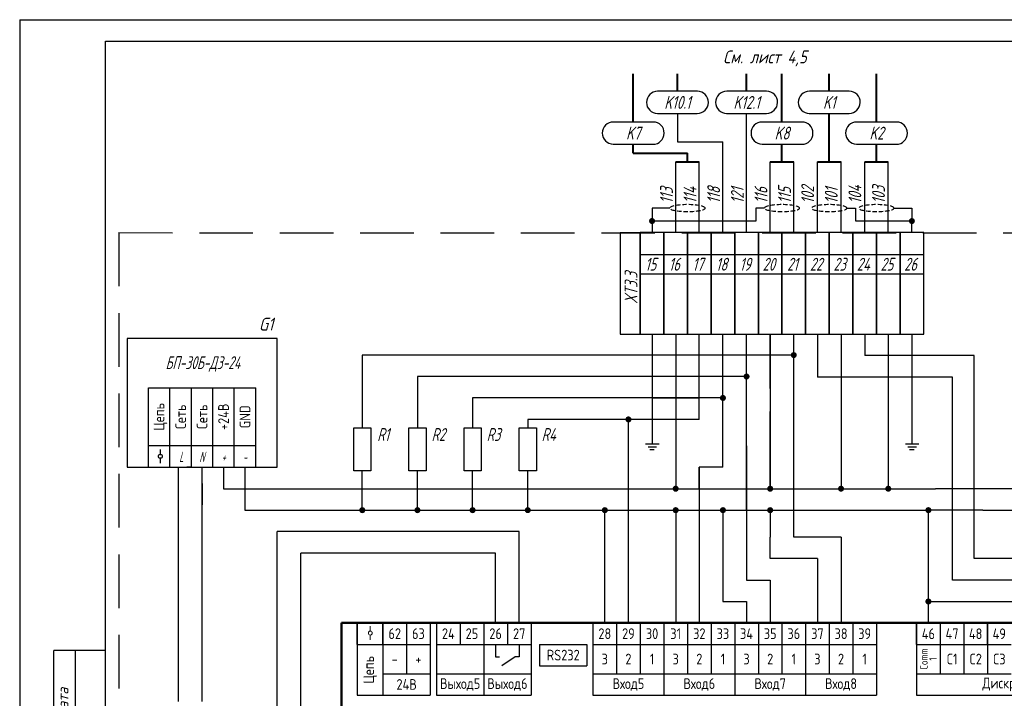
# Model space of a CAD drawing. Header units: millimetres. Extents: x 643 to 1239, y 174 to 2865.
# Tile 5 of 12: x 643 to 873, y 635 to 793. Entities that reach past the tile are written whole.
import ezdxf
from ezdxf.enums import TextEntityAlignment as Align

# ---------------------------------------------------------------- set-up
doc = ezdxf.new("R2010")
doc.units = ezdxf.units.MM
doc.linetypes.add('CONTI', pattern=[0])
doc.linetypes.add('DASHED2', pattern=[0.375, 0.25, -0.125])
for name, color, linetype in [('Размеры', 3, 'Continuous'), ('Съемка', 162, 'Continuous'), ('Текст', 7, 'Continuous'), ('Форматка', 4, 'Continuous')]:
    doc.layers.add(name, color=color, linetype=linetype)
doc.layers.add('Слой1', color=10, linetype='Continuous', lineweight=200, plot=False)
doc.layers.add('Трубопровод', color=7, linetype='Continuous', lineweight=30)
doc.styles.add('1', font='simplex.shx', dxfattribs={"width": 0.8, "oblique": 15})
doc.styles.add('35', font='romans.shx', dxfattribs={"width": 0.7, "oblique": 15, "height": 3.5})
doc.styles.add('GOST', font='GOST.shx', dxfattribs={"oblique": 15})
doc.styles.add('Romans8', font='romans8.shx', dxfattribs={"width": 0.8, "height": 3})
doc.styles.add('style3', font='simplex.shx', dxfattribs={"height": 3})
doc.styles.add('style4', font='romans.shx', dxfattribs={"width": 0.7, "height": 3})

msp = doc.modelspace()

# ---------------------------------------------------------------- hatches: boundary and pattern name
at = {"layer": 'Съемка', "linetype": 'CONTI', "ltscale": 0.3}
for points in [[(791.3, 746.46, 1), (789.88, 746.46, 1)], [(850.49, 746.46, -1), (851.9, 746.46, -1)], [(824.35, 715.22, 1), (822.94, 715.22, 1)], [(813.34, 710.22, 1), (811.92, 710.22, 1)], [(807.83, 705.22, 1), (806.41, 705.22, 1)], [(785.79, 700.22, 1), (784.37, 700.22, 1)], [(796.81, 684.07, 1), (795.39, 684.07, 1)], [(818.85, 684.07, 1), (817.43, 684.07, 1)], [(835.37, 684.07, 1), (833.96, 684.07, 1)], [(846.39, 684.07, 1), (844.98, 684.07, 1)], [(723.72, 679.07, 1), (722.3, 679.07, 1)], [(736.58, 679.07, 1), (735.17, 679.07, 1)], [(749.45, 679.07, 1), (748.03, 679.07, 1)], [(762.31, 679.07, 1), (760.9, 679.07, 1)], [(780.28, 679.07, 1), (778.86, 679.07, 1)], [(796.81, 679.07, 1), (795.39, 679.07, 1)], [(807.83, 679.07, 1), (806.41, 679.07, 1)], [(818.85, 679.07, 1), (817.43, 679.07, 1)], [(855.75, 679.07, 1), (854.33, 679.07, 1)], [(855.75, 657.78, 1), (854.33, 657.78, 1)]]:
    msp.add_hatch(color=7, dxfattribs=at).paths.add_polyline_path(points)

# ---------------------------------------------------------------- linework, layer by layer
at = {"lineweight": 40}
for p, q in [((796.52, 776.7), (796.52, 780.8)), ((786.19, 762.31), (798.85, 762.31)), ((796.1, 760.27), (801.61, 760.27)), ((818.14, 760.27), (823.65, 760.27)), ((829.16, 760.27), (834.67, 760.27)), ((840.18, 760.27), (845.69, 760.27))]:
    msp.add_line(p, q, dxfattribs=at)
for p, q in [((801.16, 776.7), (791.88, 776.7)), ((817.29, 776.7), (808.01, 776.7)), ((836.58, 776.7), (827.29, 776.7)), ((790.85, 769.54), (781.57, 769.54)), ((796.49, 771.53), (796.49, 764.94)), ((812.63, 743.75), (812.63, 771.53)), ((825.56, 769.54), (816.27, 769.54)), ((847.6, 769.54), (838.31, 769.54)), ((796.49, 764.94), (807.12, 764.94)), ((807.12, 743.75), (807.12, 764.94)), ((796.1, 743.75), (796.1, 760.27)), ((801.61, 743.75), (801.61, 760.27)), ((818.14, 743.75), (818.14, 760.27)), ((823.65, 743.75), (823.65, 760.27)), ((829.16, 743.75), (829.16, 760.27)), ((834.67, 743.75), (834.67, 760.27)), ((840.18, 743.75), (840.18, 760.27)), ((845.69, 743.75), (845.69, 760.27)), ((794.74, 749.46), (790.59, 749.46)), ((790.59, 749.46), (790.59, 743.75)), ((816.78, 749.46), (814.78, 749.46)), ((814.78, 749.46), (814.78, 746.46)), ((836.02, 749.48), (838.02, 749.48)), ((838.02, 749.48), (838.02, 746.48)), ((847.04, 749.48), (851.2, 749.48)), ((851.2, 749.46), (851.2, 746.46)), ((814.78, 746.46), (790.59, 746.46)), ((787.83, 738.63), (793.34, 738.63)), ((793.34, 738.63), (798.85, 738.63)), ((798.85, 738.63), (804.36, 738.63)), ((804.36, 738.63), (809.87, 738.63)), ((809.87, 738.63), (815.38, 738.63)), ((815.38, 738.63), (820.89, 738.63)), ((820.89, 738.63), (826.4, 738.63)), ((826.4, 738.63), (831.91, 738.63)), ((831.91, 738.63), (853.95, 738.63)), ((787.83, 734.16), (793.34, 734.16)), ((793.34, 734.16), (798.85, 734.16)), ((798.85, 734.16), (804.36, 734.16)), ((804.36, 734.16), (809.87, 734.16)), ((809.87, 734.16), (815.38, 734.16)), ((815.38, 734.16), (820.89, 734.16)), ((820.89, 734.16), (826.4, 734.16)), ((826.4, 734.16), (831.91, 734.16)), ((831.91, 734.16), (837.42, 734.16)), ((837.42, 734.16), (842.93, 734.16)), ((842.93, 734.16), (848.44, 734.16)), ((848.44, 734.16), (853.95, 734.16)), ((673.14, 719.07), (668.14, 719.07)), ((668.14, 719.07), (668.14, 689.07)), ((703.14, 719.07), (673.14, 719.07)), ((703.14, 689.07), (703.14, 719.07)), ((790.59, 720.08), (790.59, 694.53)), ((796.1, 720.08), (796.1, 707.46)), ((801.61, 710.22), (801.61, 720.08)), ((807.12, 707.46), (807.12, 720.08)), ((812.63, 707.46), (812.63, 720.08)), ((818.14, 707.46), (818.14, 720.08)), ((818.14, 720.08), (818.14, 707.46)), ((823.65, 707.46), (823.65, 720.08)), ((829.16, 720.08), (829.16, 710.08)), ((834.67, 720.08), (834.67, 684.07)), ((840.18, 720.08), (840.18, 715.08)), ((845.69, 720.08), (845.69, 684.07)), ((851.2, 720.08), (851.2, 694.53)), ((761.61, 715.22), (723.01, 715.22)), ((723.01, 715.22), (723.01, 698.22)), ((823.65, 715.22), (761.61, 715.22)), ((865.68, 715.08), (840.18, 715.08)), ((865.68, 667.78), (865.68, 715.08)), ((761.61, 710.22), (735.87, 710.22)), ((735.87, 710.22), (735.87, 698.22)), ((812.63, 710.22), (761.61, 710.22)), ((801.61, 700.22), (801.61, 710.22)), ((860.68, 710.08), (829.16, 710.08)), ((860.68, 662.78), (860.68, 710.08)), ((673.14, 689.07), (673.14, 707.57)), ((673.14, 707.57), (698.14, 707.57)), ((796.1, 707.46), (796.1, 684.07)), ((807.12, 689.07), (807.12, 707.46)), ((812.63, 694.07), (812.63, 707.46)), ((818.14, 707.46), (818.14, 684.07)), ((823.65, 672.74), (823.65, 707.46)), ((761.62, 705.22), (748.74, 705.22)), ((748.74, 705.22), (748.74, 698.22)), ((807.12, 705.22), (761.62, 705.22)), ((790.59, 705.22), (801.61, 705.22)), ((818.14, 684.07), (818.14, 702.08)), ((801.61, 700.22), (761.62, 700.22)), ((761.62, 700.22), (761.62, 698.22)), ((785.08, 657.78), (785.08, 700.22)), ((789.07, 694.53), (792.23, 694.53)), ((789.66, 693.86), (791.64, 693.86)), ((812.63, 694.07), (812.63, 662.78)), ((812.63, 679.07), (812.63, 694.07)), ((812.63, 684.07), (812.63, 694.07)), ((849.68, 694.53), (852.84, 694.53)), ((850.27, 693.86), (852.25, 693.86)), ((790.06, 693.22), (791.12, 693.22)), ((850.67, 693.22), (851.73, 693.22)), ((668.14, 689.07), (673.14, 689.07)), ((673.14, 689.07), (678.14, 689.07)), ((678.14, 689.07), (683.14, 689.07)), ((680.13, 634.5), (680.13, 689.07)), ((683.14, 689.07), (682.08, 689.07)), ((683.14, 689.07), (688.14, 689.07)), ((685.64, 634.5), (685.64, 689.07)), ((688.14, 689.07), (693.14, 689.07)), ((690.64, 689.07), (690.64, 684.07)), ((693.14, 689.07), (698.14, 689.07)), ((695.64, 689.07), (695.64, 684.07)), ((698.14, 689.07), (703.14, 689.07)), ((801.61, 689.07), (801.61, 652.78)), ((801.61, 684.07), (801.61, 689.07)), ((807.12, 689.07), (801.61, 689.07)), ((723.01, 679.07), (723.01, 688.22)), ((735.87, 679.07), (735.87, 688.22)), ((748.74, 679.07), (748.74, 688.22)), ((761.61, 679.07), (761.62, 688.22)), ((685.64, 685.32), (685.64, 680.32)), ((690.64, 684.07), (856.7, 684.07)), ((695.64, 684.07), (695.64, 679.07)), ((876.1, 684.07), (856.7, 684.07)), ((695.64, 679.07), (855.04, 679.07)), ((779.57, 662.78), (779.57, 679.07)), ((796.1, 679.07), (796.1, 652.78)), ((807.12, 679.07), (807.12, 657.78)), ((818.14, 679.07), (818.14, 672.78)), ((855.04, 657.78), (855.04, 679.07)), ((867.72, 679.07), (855.04, 679.07)), ((867.72, 679.07), (949.28, 679.07)), ((738.76, 674.07), (703.19, 674.07)), ((703.19, 605.25), (703.19, 674.07)), ((759.61, 674.07), (738.64, 674.07)), ((759.61, 656.12), (759.61, 674.07)), ((818.14, 667.78), (818.14, 672.78)), ((834.67, 672.74), (823.65, 672.74)), ((834.67, 672.74), (834.67, 652.78)), ((738.7, 669.07), (708.7, 669.07)), ((708.7, 610.25), (708.7, 669.07)), ((754.1, 669.07), (738.58, 669.07)), ((754.1, 656.12), (754.1, 669.07)), ((829.16, 667.78), (818.14, 667.78)), ((829.16, 667.78), (829.16, 652.78)), ((876.19, 667.78), (865.68, 667.78)), ((779.57, 652.78), (779.57, 662.78)), ((812.63, 662.78), (818.14, 662.78)), ((818.14, 662.78), (818.14, 652.78)), ((871.19, 662.78), (860.68, 662.78)), ((877.08, 662.78), (871.19, 662.78)), ((785.08, 652.78), (785.08, 657.78)), ((807.12, 657.78), (812.63, 657.78)), ((812.63, 657.78), (812.63, 652.78)), ((855.04, 652.78), (855.04, 657.78)), ((855.04, 657.78), (904.63, 657.78)), ((754.1, 652.78), (754.1, 656.12)), ((759.61, 652.78), (759.61, 656.12)), ((730.58, 652.78), (730.58, 652.78)), ((754.1, 647.78), (754.1, 644.86)), ((759.61, 647.78), (759.61, 644.86)), ((754.1, 644.86), (755.03, 644.86)), ((759.61, 644.86), (758.68, 644.86))]:
    msp.add_line(p, q)
at = {"color": 7}
for p, q in [((791.85, 771.53), (801.14, 771.53)), ((807.98, 771.53), (817.27, 771.53)), ((827.27, 771.53), (836.55, 771.53)), ((781.55, 764.36), (790.83, 764.36)), ((816.25, 764.36), (825.53, 764.36)), ((838.29, 764.36), (847.57, 764.36)), ((675.91, 692.08), (675.91, 693.2)), ((675.91, 690.05), (675.91, 691.17)), ((721.83, 647.78), (721.83, 652.78)), ((727.83, 647.78), (727.83, 652.78)), ((852.29, 647.78), (852.29, 652.78)), ((868.82, 647.78), (868.82, 652.78)), ((868.82, 647.78), (868.82, 652.78)), ((759.61, 647.78), (759.61, 644.86)), ((758.68, 644.86), (755.56, 642.81))]:
    msp.add_line(p, q, dxfattribs=at)
at = {"ltscale": 50}
for p, q in [((838.02, 746.48), (851.2, 746.48)), ((851.2, 743.75), (851.2, 746.46))]:
    msp.add_line(p, q, dxfattribs=at)
at = {"color": 0, "linetype": 'ByBlock'}
msp.add_line((783.12, 743.75), (783.12, 720.08), dxfattribs=at)
at = {"color": 0, "linetype": 'ByBlock', "ltscale": 0.1}
for p, q in [((787.83, 720.14), (787.83, 743.82)), ((793.34, 720.08), (793.34, 743.75)), ((793.34, 720.08), (793.34, 743.75)), ((793.34, 720.08), (793.34, 743.75)), ((798.85, 720.08), (798.85, 743.75)), ((798.85, 720.08), (798.85, 743.75)), ((804.36, 720.08), (804.36, 743.75)), ((809.87, 720.08), (809.87, 743.75)), ((815.38, 720.08), (815.38, 743.75)), ((826.4, 720.08), (826.4, 743.75)), ((826.4, 720.08), (826.4, 743.75)), ((826.4, 720.08), (826.4, 743.75)), ((831.91, 720.08), (831.91, 743.75)), ((837.42, 720.08), (837.42, 743.75)), ((837.42, 720.08), (837.42, 743.75)), ((837.42, 720.08), (837.42, 743.75)), ((842.93, 720.08), (842.93, 743.75)), ((848.44, 720.08), (848.44, 743.75)), ((848.44, 720.08), (848.44, 743.75)), ((848.44, 720.08), (848.44, 743.75)), ((853.95, 720.08), (853.95, 743.75)), ((853.95, 720.08), (853.95, 743.75)), ((853.95, 720.08), (853.95, 743.75))]:
    msp.add_line(p, q, dxfattribs=at)
at = {"color": 2}
for p, q in [((718.19, 652.78), (727.83, 652.78)), ((837.42, 652.78), (934.19, 652.78))]:
    msp.add_line(p, q, dxfattribs=at)
at = {"color": 7, "lineweight": 0}
for p, q in [((724.87, 650.87), (724.87, 651.99)), ((724.87, 648.85), (724.87, 649.97))]:
    msp.add_line(p, q, dxfattribs=at)
for points in [[(793.34, 743.75), (787.83, 743.75), (787.83, 720.08), (793.34, 720.08)], [(798.85, 743.75), (793.34, 743.75), (793.34, 720.08), (798.85, 720.08)], [(804.36, 743.75), (798.85, 743.75), (798.85, 720.08), (804.36, 720.08)], [(809.87, 743.75), (804.36, 743.75), (804.36, 720.08), (809.87, 720.08)], [(815.38, 743.75), (809.87, 743.75), (809.87, 720.08), (815.38, 720.08)], [(820.89, 743.75), (815.38, 743.75), (815.38, 720.08), (820.89, 720.08)], [(826.4, 743.75), (820.89, 743.75), (820.89, 720.08), (826.4, 720.08)], [(831.91, 743.75), (826.4, 743.75), (826.4, 720.08), (831.91, 720.08)], [(837.42, 743.75), (831.91, 743.75), (831.91, 720.08), (837.42, 720.08)], [(842.93, 743.75), (837.42, 743.75), (837.42, 720.08), (842.93, 720.08)], [(848.44, 743.75), (842.93, 743.75), (842.93, 720.08), (848.44, 720.08)], [(853.95, 743.75), (848.44, 743.75), (848.44, 720.08), (853.95, 720.08)]]:
    msp.add_lwpolyline(points, close=True)
at = {"lineweight": 50}
msp.add_lwpolyline([(718.19, 652.78), (943.48, 652.78), (943.48, 615.39), (718.19, 615.39)], close=True, dxfattribs=at)
at = {"color": 7}
msp.add_circle((675.91, 691.62), 0.452, dxfattribs=at)
at = {"color": 7, "lineweight": 0}
msp.add_circle((724.87, 650.42), 0.452, dxfattribs=at)
at = {"color": 7}
for centre, start, end in [((791.88, 774.11), 90, 269.4515), ((801.14, 774.11), 270, 89.4515), ((808.01, 774.11), 90, 269.4515), ((817.27, 774.11), 270, 89.4515), ((827.29, 774.11), 90, 269.4515), ((836.55, 774.11), 270, 89.4515), ((781.57, 766.95), 90, 269.4515), ((790.83, 766.95), 270, 89.4515), ((816.27, 766.95), 90, 269.4515), ((825.53, 766.95), 270, 89.4515), ((838.31, 766.95), 90, 269.4515), ((847.57, 766.95), 270, 89.4515)]:
    msp.add_arc(centre, 2.59, start, end, dxfattribs=at)
at = {"color": 7, "linetype": 'DASHED2', "ltscale": 4, "extrusion": (0, 0, -1)}
for centre in [(798.85, 749.48), (820.89, 749.48), (831.91, 749.48), (842.93, 749.48)]:
    msp.add_ellipse(centre, major_axis=(4.11, 0), ratio=0.19662, dxfattribs=at)
at = {"layer": 'Размеры', "color": 7, "lineweight": 40}
for p, q in [((786.19, 769.54), (786.19, 780.8)), ((812.63, 776.7), (812.63, 780.8)), ((820.89, 769.54), (820.89, 780.8)), ((831.91, 776.7), (831.91, 780.8)), ((842.93, 769.54), (842.93, 780.8)), ((831.91, 760.27), (831.91, 771.53)), ((786.19, 762.31), (786.19, 764.36)), ((820.89, 760.27), (820.89, 764.36)), ((842.93, 760.27), (842.93, 764.36)), ((798.85, 760.27), (798.85, 762.31))]:
    msp.add_line(p, q, dxfattribs=at)
at = {"layer": 'Размеры', "color": 3, "linetype": 'DASHED2', "ltscale": 50}
for q in [(1033.99, 743.63), (666.26, 540.59)]:
    msp.add_line((666.26, 743.75), q, dxfattribs=at)
at = {"layer": 'Размеры', "color": 7}
for p, q in [((783.12, 743.75), (787.83, 743.75)), ((783.12, 720.08), (787.83, 720.08)), ((721.01, 688.22), (721.01, 698.22)), ((721.01, 698.22), (725.01, 698.22)), ((725.01, 698.22), (725.01, 688.22)), ((733.87, 688.22), (733.87, 698.22)), ((733.87, 698.22), (737.87, 698.22)), ((737.87, 698.22), (737.87, 688.22)), ((746.74, 688.22), (746.74, 698.22)), ((746.74, 698.22), (750.74, 698.22)), ((750.74, 698.22), (750.74, 688.22)), ((759.62, 688.22), (759.62, 698.22)), ((759.62, 698.22), (763.62, 698.22)), ((763.62, 698.22), (763.62, 688.22)), ((725.01, 688.22), (721.01, 688.22)), ((737.87, 688.22), (733.87, 688.22)), ((750.74, 688.22), (746.74, 688.22)), ((763.62, 688.22), (759.62, 688.22)), ((740.32, 652.78), (745.83, 652.78)), ((745.83, 652.78), (751.34, 652.78)), ((751.34, 652.78), (756.85, 652.78)), ((756.85, 652.78), (762.36, 652.78)), ((852.29, 652.78), (857.8, 652.78)), ((857.8, 652.78), (863.31, 652.78)), ((863.31, 652.78), (868.82, 652.78)), ((868.82, 652.78), (874.32, 652.78)), ((764.36, 647.78), (769.87, 647.78)), ((764.36, 647.78), (769.87, 647.78)), ((769.87, 647.78), (775.37, 647.78)), ((769.87, 647.78), (775.37, 647.78)), ((727.83, 640.94), (733.34, 640.94)), ((727.83, 640.94), (733.34, 640.94)), ((733.34, 640.94), (738.85, 640.94)), ((733.34, 640.94), (738.85, 640.94)), ((740.32, 640.94), (745.83, 640.94)), ((745.83, 640.94), (751.34, 640.94)), ((751.34, 640.94), (756.85, 640.94)), ((756.85, 640.94), (762.36, 640.94)), ((776.81, 640.94), (782.32, 640.94)), ((782.32, 640.94), (787.83, 640.94)), ((787.83, 640.94), (793.34, 640.94)), ((793.34, 640.94), (798.85, 640.94)), ((798.85, 640.94), (804.36, 640.94)), ((804.36, 640.94), (809.87, 640.94)), ((809.87, 640.94), (815.38, 640.94)), ((815.38, 640.94), (820.89, 640.94)), ((820.89, 640.94), (826.4, 640.94)), ((826.4, 640.94), (831.91, 640.94)), ((831.91, 640.94), (837.42, 640.94)), ((837.42, 640.94), (842.93, 640.94)), ((852.29, 640.94), (857.8, 640.94)), ((852.29, 640.94), (857.8, 640.94)), ((857.8, 640.94), (863.31, 640.94)), ((857.8, 640.94), (863.31, 640.94)), ((863.31, 640.94), (868.82, 640.94)), ((863.31, 640.94), (868.82, 640.94)), ((868.82, 640.94), (874.32, 640.94)), ((868.82, 640.94), (874.32, 640.94))]:
    msp.add_line(p, q, dxfattribs=at)
at = {"layer": 'Размеры', "color": 2}
for p, q in [((718.19, 652.78), (718.19, 634.5)), ((727.83, 652.78), (733.34, 652.78)), ((733.34, 652.78), (738.85, 652.78)), ((738.85, 652.78), (746.62, 652.78)), ((747.66, 652.78), (837.42, 652.78))]:
    msp.add_line(p, q, dxfattribs=at)
at = {"layer": 'Слой1', "color": 7, "lineweight": -3}
msp.add_line((643.1, 793.39), (643.1, 496.39), dxfattribs=at)
msp.add_line((643.1, 793.39), (643.1, 496.39), dxfattribs=at)
msp.add_line((643.1, 793.39), (643.1, 496.39), dxfattribs=at)
msp.add_line((643.1, 793.39), (643.1, 496.39), dxfattribs=at)
at = {"layer": 'Слой1', "color": 7, "linetype": 'ByBlock', "lineweight": -3, "ltscale": 0.4}
for p, q in [((643.1, 793.39), (853.1, 793.39)), ((661.8, 793.39), (1063.1, 793.39))]:
    msp.add_line(p, q, dxfattribs=at)
at = {"layer": 'Трубопровод', "color": 7}
for p, q in [((678.14, 689.07), (678.14, 707.57)), ((683.14, 689.07), (683.14, 707.57)), ((688.14, 689.07), (688.14, 707.57)), ((688.14, 689.07), (688.14, 707.57)), ((693.14, 689.07), (693.14, 707.57)), ((698.14, 689.07), (698.14, 707.57)), ((698.14, 689.07), (698.14, 707.57)), ((698.14, 694.07), (673.14, 694.07)), ((678.14, 690.07), (678.14, 694.07)), ((678.14, 689.07), (678.14, 694.07)), ((678.14, 689.07), (678.14, 694.07)), ((683.14, 690.07), (683.14, 694.07)), ((683.14, 689.07), (683.14, 694.07)), ((683.14, 689.07), (683.14, 694.07)), ((688.14, 690.07), (688.14, 694.07)), ((688.14, 689.07), (688.14, 694.07)), ((688.14, 689.07), (688.14, 694.07)), ((688.14, 690.07), (688.14, 694.07)), ((688.14, 689.07), (688.14, 694.07)), ((688.14, 689.07), (688.14, 694.07)), ((693.14, 690.07), (693.14, 694.07)), ((693.14, 689.07), (693.14, 694.07)), ((693.14, 689.07), (693.14, 694.07)), ((698.14, 690.07), (698.14, 694.07)), ((698.14, 689.07), (698.14, 694.07)), ((698.14, 689.07), (698.14, 694.07)), ((698.14, 690.07), (698.14, 694.07)), ((698.14, 689.07), (698.14, 694.07)), ((698.14, 689.07), (698.14, 694.07))]:
    msp.add_line(p, q, dxfattribs=at)
at = {"layer": 'Трубопровод'}
for p, q in [((721.83, 652.78), (721.83, 647.78)), ((727.83, 652.78), (727.83, 647.78)), ((733.34, 652.78), (733.34, 640.94)), ((733.34, 652.78), (733.34, 647.78)), ((733.34, 652.78), (733.34, 647.78)), ((738.85, 652.78), (738.85, 640.94)), ((738.85, 652.78), (738.85, 647.78)), ((738.85, 652.78), (738.85, 647.78)), ((740.32, 652.78), (740.32, 647.78)), ((745.83, 652.78), (745.83, 647.78)), ((745.83, 652.78), (745.83, 647.78)), ((751.34, 652.78), (751.34, 640.94)), ((751.34, 652.78), (751.34, 647.78)), ((751.34, 652.78), (751.34, 647.78)), ((756.85, 652.78), (756.85, 647.78)), ((756.85, 652.78), (756.85, 647.78)), ((762.36, 652.78), (762.36, 640.94)), ((762.36, 652.78), (762.36, 647.78)), ((762.36, 652.78), (762.36, 647.78)), ((776.81, 652.78), (776.81, 647.78)), ((782.32, 652.78), (782.32, 640.94)), ((782.32, 652.78), (782.32, 647.78)), ((782.32, 652.78), (782.32, 647.78)), ((787.83, 652.78), (787.83, 640.94)), ((787.83, 652.78), (787.83, 647.78)), ((787.83, 652.78), (787.83, 647.78)), ((793.34, 652.78), (793.34, 640.94)), ((793.34, 652.78), (793.34, 647.78)), ((793.34, 652.78), (793.34, 647.78)), ((793.34, 652.78), (793.34, 647.78)), ((798.85, 652.78), (798.85, 640.94)), ((798.85, 652.78), (798.85, 647.78)), ((798.85, 652.78), (798.85, 647.78)), ((804.36, 652.78), (804.36, 640.94)), ((804.36, 652.78), (804.36, 647.78)), ((804.36, 652.78), (804.36, 647.78)), ((809.87, 652.78), (809.87, 640.94)), ((809.87, 652.78), (809.87, 647.78)), ((809.87, 652.78), (809.87, 647.78)), ((809.87, 652.78), (809.87, 647.78)), ((815.38, 652.78), (815.38, 640.94)), ((815.38, 652.78), (815.38, 647.78)), ((815.38, 652.78), (815.38, 647.78)), ((820.89, 652.78), (820.89, 640.94)), ((820.89, 652.78), (820.89, 647.78)), ((820.89, 652.78), (820.89, 647.78)), ((826.4, 652.78), (826.4, 640.94)), ((826.4, 652.78), (826.4, 647.78)), ((826.4, 652.78), (826.4, 647.78)), ((826.4, 652.78), (826.4, 647.78)), ((831.91, 652.78), (831.91, 640.94)), ((831.91, 652.78), (831.91, 647.78)), ((831.91, 652.78), (831.91, 647.78)), ((837.42, 652.78), (837.42, 640.94)), ((837.42, 652.78), (837.42, 647.78)), ((837.42, 652.78), (837.42, 647.78)), ((842.93, 652.78), (842.93, 640.94)), ((842.93, 652.78), (842.93, 647.78)), ((842.93, 652.78), (842.93, 647.78)), ((852.29, 652.78), (852.29, 647.78)), ((857.8, 652.78), (857.8, 640.94)), ((857.8, 652.78), (857.8, 647.78)), ((857.8, 652.78), (857.8, 647.78)), ((863.31, 652.78), (863.31, 640.94)), ((863.31, 652.78), (863.31, 647.78)), ((863.31, 652.78), (863.31, 647.78)), ((868.82, 652.78), (868.82, 640.94)), ((868.82, 652.78), (868.82, 647.78)), ((868.82, 652.78), (868.82, 647.78)), ((868.82, 652.78), (868.82, 640.94)), ((868.82, 652.78), (868.82, 647.78)), ((868.82, 652.78), (868.82, 647.78)), ((868.82, 652.78), (868.82, 647.78)), ((868.82, 652.78), (868.82, 647.78)), ((733.34, 651.78), (733.34, 647.78)), ((738.85, 651.78), (738.85, 647.78)), ((745.83, 651.78), (745.83, 647.78)), ((751.34, 651.78), (751.34, 647.78)), ((756.85, 651.78), (756.85, 647.78)), ((762.36, 651.78), (762.36, 647.78)), ((782.32, 651.78), (782.32, 647.78)), ((787.83, 651.78), (787.83, 647.78)), ((793.34, 651.78), (793.34, 647.78)), ((798.85, 651.78), (798.85, 647.78)), ((804.36, 651.78), (804.36, 647.78)), ((809.87, 651.78), (809.87, 647.78)), ((815.38, 651.78), (815.38, 647.78)), ((820.89, 651.78), (820.89, 647.78)), ((826.4, 651.78), (826.4, 647.78)), ((831.91, 651.78), (831.91, 647.78)), ((837.42, 651.78), (837.42, 647.78)), ((842.93, 651.78), (842.93, 647.78)), ((857.8, 651.78), (857.8, 647.78)), ((863.31, 651.78), (863.31, 647.78)), ((868.82, 651.78), (868.82, 647.78)), ((868.82, 651.78), (868.82, 647.78)), ((721.83, 647.78), (733.34, 647.78)), ((721.83, 647.78), (721.83, 640.94)), ((727.83, 647.78), (727.83, 640.94)), ((733.34, 647.78), (733.34, 642.78)), ((733.34, 647.78), (738.85, 647.78)), ((733.34, 647.78), (733.34, 640.94)), ((738.85, 647.78), (738.85, 642.78)), ((738.85, 647.78), (738.85, 640.94)), ((740.32, 647.78), (745.83, 647.78)), ((740.32, 647.78), (740.32, 640.94)), ((745.83, 647.78), (751.34, 647.78)), ((751.34, 647.78), (751.34, 642.78)), ((751.34, 647.78), (756.85, 647.78)), ((751.34, 647.78), (751.34, 640.94)), ((756.85, 647.78), (762.36, 647.78)), ((762.36, 647.78), (762.36, 642.78)), ((762.36, 647.78), (762.36, 640.94)), ((764.36, 647.78), (769.87, 647.78)), ((764.36, 647.78), (764.36, 642.78)), ((764.36, 647.78), (764.36, 642.78)), ((764.36, 647.78), (764.36, 642.78)), ((769.87, 647.78), (775.37, 647.78)), ((775.37, 647.78), (775.37, 642.78)), ((775.37, 647.78), (775.37, 642.78)), ((776.81, 647.78), (782.32, 647.78)), ((776.81, 647.78), (776.81, 640.94)), ((782.32, 647.78), (782.32, 642.78)), ((782.32, 647.78), (787.83, 647.78)), ((782.32, 647.78), (782.32, 640.94)), ((787.83, 647.78), (787.83, 642.78)), ((787.83, 647.78), (793.34, 647.78)), ((787.83, 647.78), (787.83, 640.94)), ((793.34, 647.78), (793.34, 642.78)), ((793.34, 647.78), (793.34, 640.94)), ((793.34, 647.78), (798.85, 647.78)), ((793.34, 647.78), (793.34, 640.94)), ((798.85, 647.78), (798.85, 642.78)), ((798.85, 647.78), (804.36, 647.78)), ((798.85, 647.78), (798.85, 640.94)), ((804.36, 647.78), (804.36, 642.78)), ((804.36, 647.78), (809.87, 647.78)), ((804.36, 647.78), (804.36, 640.94)), ((809.87, 647.78), (809.87, 642.78)), ((809.87, 647.78), (809.87, 640.94)), ((809.87, 647.78), (815.38, 647.78)), ((809.87, 647.78), (809.87, 640.94)), ((815.38, 647.78), (815.38, 642.78)), ((815.38, 647.78), (820.89, 647.78)), ((815.38, 647.78), (815.38, 640.94)), ((820.89, 647.78), (820.89, 642.78)), ((820.89, 647.78), (826.4, 647.78)), ((820.89, 647.78), (820.89, 640.94)), ((826.4, 647.78), (826.4, 642.78)), ((826.4, 647.78), (826.4, 640.94)), ((826.4, 647.78), (831.91, 647.78)), ((826.4, 647.78), (826.4, 640.94)), ((831.91, 647.78), (831.91, 642.78)), ((831.91, 647.78), (837.42, 647.78)), ((831.91, 647.78), (831.91, 640.94)), ((837.42, 647.78), (837.42, 642.78)), ((837.42, 647.78), (842.93, 647.78)), ((837.42, 647.78), (837.42, 640.94)), ((842.93, 647.78), (842.93, 642.78)), ((842.93, 647.78), (842.93, 640.94)), ((852.29, 647.78), (852.29, 640.94)), ((852.29, 647.78), (857.8, 647.78)), ((857.8, 647.78), (857.8, 642.78)), ((857.8, 647.78), (857.8, 640.94)), ((857.8, 647.78), (863.31, 647.78)), ((863.31, 647.78), (863.31, 642.78)), ((863.31, 647.78), (863.31, 640.94)), ((863.31, 647.78), (868.82, 647.78)), ((868.82, 647.78), (868.82, 642.78)), ((868.82, 647.78), (868.82, 640.94)), ((868.82, 647.78), (868.82, 642.78)), ((868.82, 647.78), (868.82, 640.94)), ((868.82, 647.78), (868.82, 640.94)), ((868.82, 647.78), (868.82, 640.94)), ((868.82, 647.78), (874.32, 647.78)), ((764.36, 646.78), (764.36, 642.78)), ((775.37, 646.78), (775.37, 642.78)), ((721.83, 640.94), (721.83, 635.94)), ((727.83, 640.94), (727.83, 635.94)), ((738.85, 640.94), (738.85, 635.94)), ((738.85, 640.94), (738.85, 635.94)), ((740.32, 640.94), (740.32, 635.94)), ((751.34, 640.94), (751.34, 635.94)), ((751.34, 640.94), (751.34, 635.94)), ((751.34, 640.94), (751.34, 635.94)), ((762.36, 640.94), (762.36, 635.94)), ((762.36, 640.94), (762.36, 635.94)), ((764.36, 642.78), (769.87, 642.78)), ((769.87, 642.78), (775.37, 642.78)), ((776.81, 640.94), (776.81, 635.94)), ((793.34, 640.94), (793.34, 635.94)), ((793.34, 640.94), (793.34, 635.94)), ((793.34, 640.94), (793.34, 635.94)), ((793.34, 640.94), (793.34, 635.94)), ((809.87, 640.94), (809.87, 635.94)), ((809.87, 640.94), (809.87, 635.94)), ((809.87, 640.94), (809.87, 635.94)), ((809.87, 640.94), (809.87, 635.94)), ((826.4, 640.94), (826.4, 635.94)), ((826.4, 640.94), (826.4, 635.94)), ((826.4, 640.94), (826.4, 635.94)), ((826.4, 640.94), (826.4, 635.94)), ((842.93, 640.94), (842.93, 635.94)), ((842.93, 640.94), (842.93, 635.94)), ((842.93, 640.94), (842.93, 635.94)), ((852.29, 640.94), (852.29, 635.94)), ((738.85, 639.94), (738.85, 635.94)), ((751.34, 639.94), (751.34, 635.94)), ((762.36, 639.94), (762.36, 635.94)), ((793.34, 639.94), (793.34, 635.94)), ((809.87, 639.94), (809.87, 635.94)), ((826.4, 639.94), (826.4, 635.94)), ((842.93, 639.94), (842.93, 635.94)), ((721.83, 635.94), (727.83, 635.94)), ((727.83, 635.94), (733.34, 635.94)), ((733.34, 635.94), (738.85, 635.94)), ((740.32, 635.94), (745.83, 635.94)), ((745.83, 635.94), (751.34, 635.94)), ((751.34, 635.94), (756.85, 635.94)), ((756.85, 635.94), (762.36, 635.94)), ((776.81, 635.94), (782.32, 635.94)), ((782.32, 635.94), (787.83, 635.94)), ((787.83, 635.94), (793.34, 635.94)), ((793.34, 635.94), (798.85, 635.94)), ((798.85, 635.94), (804.36, 635.94)), ((804.36, 635.94), (809.87, 635.94)), ((809.87, 635.94), (815.38, 635.94)), ((815.38, 635.94), (820.89, 635.94)), ((820.89, 635.94), (826.4, 635.94)), ((826.4, 635.94), (831.91, 635.94)), ((831.91, 635.94), (837.42, 635.94)), ((837.42, 635.94), (842.93, 635.94)), ((852.29, 635.94), (868.82, 635.94)), ((868.82, 635.94), (885.34, 635.94))]:
    msp.add_line(p, q, dxfattribs=at)
at = {"layer": 'Форматка', "color": 7, "lineweight": -3}
for p, q in [((663.1, 501.39), (663.1, 788.39)), ((663.1, 788.39), (1058.1, 788.39)), ((663.1, 646.39), (651.1, 646.39)), ((651.1, 501.39), (651.1, 646.39)), ((656.1, 501.39), (656.1, 646.39))]:
    msp.add_line(p, q, dxfattribs=at)

# ---------------------------------------------------------------- texts
at = {"color": 7, "oblique": 15}
for s, style, width, p in [('См. лист 4,5', 'style4', 0.8, (816.92, 784.71)), ('K10.1', 'style4', 0.7, (796.51, 774.11)), ('K12.1', 'style4', 0.7, (812.64, 774.11)), ('K1', 'style4', 0.7, (831.92, 774.11)), ('K7', 'style4', 0.7, (786.2, 766.95)), ('K8', 'style4', 0.7, (820.9, 766.95)), ('K2', 'style4', 0.7, (842.94, 766.95)), ('15', 'style3', 0.669676, (790.27, 736.39)), ('16', 'style3', 0.669676, (795.78, 736.39)), ('17', 'style3', 0.669676, (801.29, 736.39)), ('18', 'style3', 0.669676, (806.8, 736.39)), ('19', 'style3', 0.669676, (812.31, 736.39)), ('20', 'style3', 0.669676, (817.82, 736.39)), ('21', 'style3', 0.669676, (823.33, 736.39)), ('22', 'style3', 0.669676, (828.84, 736.39)), ('23', 'style3', 0.669676, (834.35, 736.39)), ('24', 'style3', 0.669676, (839.86, 736.39)), ('25', 'style3', 0.669676, (845.37, 736.39)), ('26', 'style3', 0.669676, (850.88, 736.39)), ('G1', 'style4', 0.8, (700.58, 722.42)), ('R1', 'style3', 0.669676, (727.88, 696.7)), ('R2', 'style3', 0.669676, (740.74, 696.7)), ('R3', 'style3', 0.669676, (753.61, 696.7)), ('R4', 'style3', 0.669676, (766.48, 696.7))]:
    msp.add_text(s, height=3, dxfattribs=dict(at, style=style, width=width)).set_placement(p, align=Align.MIDDLE_CENTER)
at = {"color": 7, "style": 'style4', "oblique": 15, "width": 0.700428}
for s, p in [('113', (795.45, 750.56)), ('114', (800.96, 750.56)), ('118', (806.47, 750.56)), ('121', (811.98, 750.56)), ('116', (817.49, 750.56)), ('115', (823, 750.56)), ('102', (828.38, 750.53)), ('101', (833.89, 750.53)), ('104', (839.4, 750.53)), ('103', (844.91, 750.53)), ('XT3.3', (787.18, 727.17))]:
    msp.add_text(s, height=3, rotation=90, dxfattribs=at).set_placement(p)
at = {"layer": 'Текст', "lineweight": -3, "style": 'GOST', "oblique": 15, "width": 0.8}
msp.add_text('БП-30Б-Д3-24', height=3, dxfattribs=at).set_placement((685.82, 713.45), align=Align.MIDDLE_CENTER)
at = {"layer": 'Текст', "color": 7, "style": '1', "oblique": 15, "width": 0.55}
for s, p in [('L', (680.8, 691.47)), ('N', (685.58, 691.47)), ('+', (690.65, 691.47)), ('-', (695.62, 691.47))]:
    msp.add_text(s, height=2.4, dxfattribs=at).set_placement(p, align=Align.MIDDLE_CENTER)
at = {"layer": 'Текст', "color": 0, "attachment_point": 5, "rotation": 90, "style": 'Romans8'}
for s, insert, char_height, width, line_spacing_factor in [('\\A1;Цепь', (675.93, 700.82), 2.5, 13.5009, 0.9), ('\\A1;Сеть', (680.64, 700.82), 2.5, 13.5009, 0.9), ('\\A1;Сеть', (685.64, 700.82), 2.5, 13.5009, 0.9), ('\\A1;+24В', (690.64, 700.82), 2.5, 13.5009, 0.9), ('\\A1;GND', (695.64, 700.82), 2.5, 13.5009, 0.9), ('\\A1;Comm\\P1', (855.04, 644.36), 1.8, 6.84, 0.72), ('\\A1;Цепь', (724.83, 641.86), 2.5, 11.84, 0.9)]:
    msp.add_mtext(s, dxfattribs=dict(at, insert=insert, char_height=char_height, width=width, line_spacing_factor=line_spacing_factor))
at = {"layer": 'Текст', "color": 0, "char_height": 2.5, "attachment_point": 5, "line_spacing_factor": 0.9, "style": 'Romans8'}
for s, insert, width in [('\\A1;62', (730.58, 650.28), 5.5098), ('\\A1;63', (736.09, 650.28), 5.5098), ('\\A1;24', (743.08, 650.28), 5.5098), ('\\A1;25', (748.59, 650.28), 5.5098), ('\\A1;26', (754.1, 650.28), 5.5098), ('\\A1;27', (759.61, 650.28), 5.5098), ('\\A1;28', (779.57, 650.28), 5.5098), ('\\A1;29', (785.08, 650.28), 5.5098), ('\\A1;30', (790.59, 650.28), 5.5098), ('\\A1;31', (796.1, 650.28), 5.5098), ('\\A1;32', (801.61, 650.28), 5.5098), ('\\A1;33', (807.12, 650.28), 5.5098), ('\\A1;34', (812.63, 650.28), 5.5098), ('\\A1;35', (818.14, 650.28), 5.5098), ('\\A1;36', (823.65, 650.28), 5.5098), ('\\A1;37', (829.16, 650.28), 5.5098), ('\\A1;38', (834.67, 650.28), 5.5098), ('\\A1;39', (840.18, 650.28), 5.5098), ('\\A1;46', (855.04, 650.25), 5.5098), ('\\A1;47', (860.55, 650.25), 5.5098), ('\\A1;48', (866.06, 650.25), 5.5098), ('\\A1;49', (871.57, 650.25), 5.5098), ('\\A1;RS232', (769.87, 645.28), 11.0196), ('\\A1;3', (779.57, 644.36), 5.5098), ('\\A1;2', (785.08, 644.36), 5.5098), ('\\A1;1', (790.59, 644.36), 5.5098), ('\\A1;3', (796.1, 644.36), 5.5098), ('\\A1;2', (801.61, 644.36), 5.5098), ('\\A1;1', (807.12, 644.36), 5.5098), ('\\A1;3', (812.63, 644.36), 5.5098), ('\\A1;2', (818.14, 644.36), 5.5098), ('\\A1;1', (823.65, 644.36), 5.5098), ('\\A1;3', (829.16, 644.36), 5.5098), ('\\A1;2', (834.67, 644.36), 5.5098), ('\\A1;1', (840.18, 644.36), 5.5098), ('\\A1;C1', (860.55, 644.36), 5.5098), ('\\A1;C2', (866.06, 644.36), 5.5098), ('\\A1;C3', (871.57, 644.36), 5.5098), ('\\A1;-', (730.58, 644.36), 5.5098), ('\\A1;+', (736.09, 644.36), 5.5098), ('\\A1;24В', (733.34, 638.44), 11.0196), ('\\A1;Выход5', (745.83, 638.44), 11.0196), ('\\A1;Выход6', (756.85, 638.44), 11.0196), ('\\A1;Вход5', (785.08, 638.44), 16.5293), ('\\A1;Вход6', (801.61, 638.44), 16.5293), ('\\A1;Вход7', (818.14, 638.44), 16.5293), ('\\A1;Вход8', (834.67, 638.44), 16.5293), ('\\A1;Дискретные входы', (879.83, 638.44), 55.0978)]:
    msp.add_mtext(s, dxfattribs=dict(at, insert=insert, width=width))
at = {"layer": 'Форматка', "color": 7, "lineweight": -3, "style": '35', "oblique": 15, "width": 0.9}
msp.add_text('Подпись и дата', height=2.5, rotation=90, dxfattribs=at).set_placement((654.44, 613.63))

doc.saveas('drawing.dxf')
